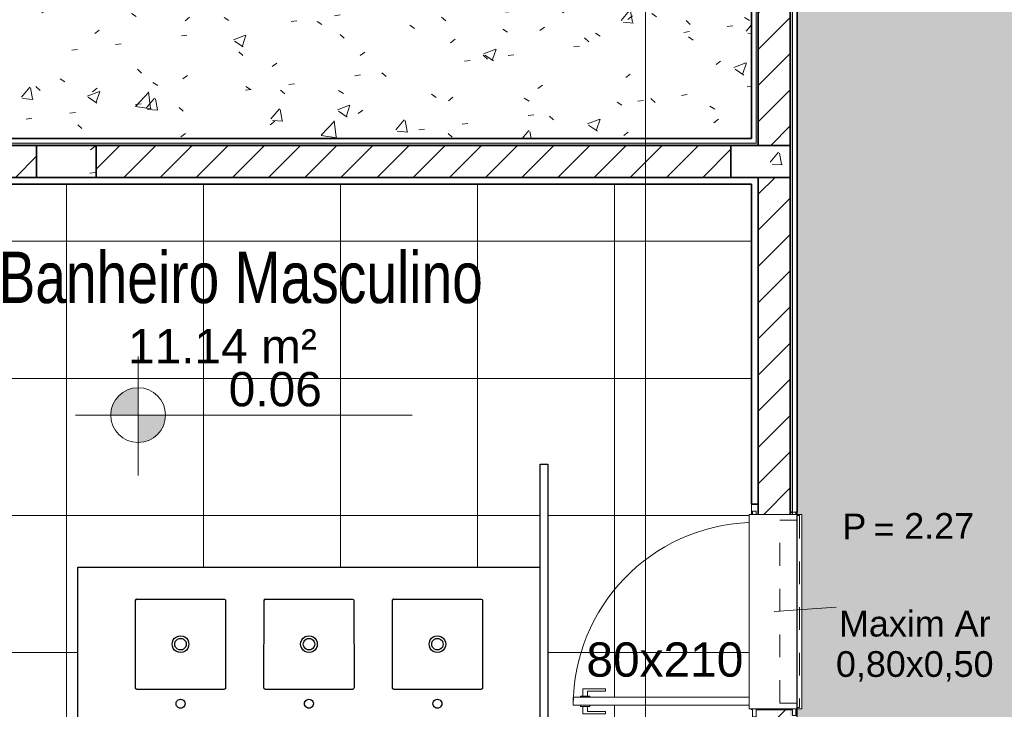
# Model space of a CAD drawing. Header units: millimetres. Extents: x -109 to 627, y -178 to 173.
# Tile 129 of 178: x 324.43 to 328.74, y -70.53 to -67.52. Entities that reach past the tile are written whole.
import ezdxf

# ---------------------------------------------------------------- set-up
doc = ezdxf.new("R2010")
doc.units = ezdxf.units.MM
doc.linetypes.add('CONTINU', pattern=[0])
doc.linetypes.add('Traço Curto', pattern=[0.00153, 0.001, -0.00053])
for name, color, linetype, lineweight in [('ARQ - ALVENARIA - OSSO', 2, 'Continuous', 35), ('ARQ - BANCADAS', 2, 'Continuous', 9), ('ARQ - COTA_NÍVEL', 2, 'Continuous', 5), ('ARQ - DIVISORIA', 3, 'Continuous', 35), ('ARQ - JANELA', 2, 'Traço Curto', 5), ('ARQ - PAREDE VISTA', 4, 'Continuous', 9), ('ARQ - PAREDES_HACHURA', 9, 'Continuous', 35), ('ARQ - PAREDES_REVESTIMENTO', 3, 'Continuous', 35), ('ARQ - PILAR', 4, 'Continuous', 15), ('ARQ - PISO_HACHURA_SUPERFICIE', 9, 'Continuous', 5), ('ARQ - PORTA', 3, 'Continuous', 9), ('ARQ - PORTA_FOLHA', 3, 'Continuous', 20), ('ARQ - PORTA_GIRO', 1, 'Continuous', 5), ('ARQ - SIMBOLO_CORTE', 2, 'Continuous', 5), ('ARQ -SIMBOLO_PORTA', 2, 'Continuous', 9), ('ARQ -TEXTO_AMBIENTE', 2, 'Continuous', 5), ('ARQ -TEXTO_JANELA', 2, 'Continuous', 9)]:
    doc.layers.add(name, color=color, linetype=linetype, lineweight=lineweight)
doc.layers.add('LOUÇAS', color=1, linetype='Continuous')
doc.styles.add('Arial Narrow', font='ARIALN.TTF', dxfattribs={"height": 0.225})
doc.styles.add('Arial_2', font='arial.ttf', dxfattribs={"height": 0.15})
doc.styles.add('Arial_3', font='arial.ttf', dxfattribs={"height": 0.0015})
doc.styles.add('Arial_4', font='arial.ttf', dxfattribs={"height": 0.1125})
pattern_1 = [(50, (318.52865, -67.90927), (0.5462905, -0.0472954), [0.056985, -0.628837]), (355, (318.52865, -67.90927), (-0.105401, 0.573222), [0.045988, -0.50287]), (100.451, (318.57464, -67.91327), (0.44084, 0.525572), [0.048987, -0.533862]), (46.184, (318.52865, -67.7573), (0.812912, -0.126028), [0.085978, -0.942756]), (96.636, (318.5966, -67.7673), (0.71181, 0.74206), [0.07298, -0.800793]), (351.184, (318.52865, -67.7573), (0.712045, 0.742424), [0.068982, -0.753805]), (21, (318.60463, -67.7953), (0.454867, -0.3062124), [0.056985, -0.628837]), (326, (318.60463, -67.7953), (0.185717, 0.552451), [0.045988, -0.50287]), (71.451, (318.6426, -67.8203), (0.64037, 0.245952), [0.048987, -0.533862]), (37.5, (318.52865, -67.90927), (0.0092036, 0.2540508), [0.0249935, -0.4718778, 0.0249935, -0.4848744, -0.5048692]), (37.5, (318.52865, -67.90927), (0.0092036, 0.2540508), [-1.006739, 0.0249935, -0.479876]), (7.5, (318.52865, -67.90927), (0.2004088, 0.3006604), [0.0249935, -0.265931, 0.0249935, -0.459881, -0.1919503]), (7.5, (318.52865, -67.90927), (0.2004088, 0.3006604), [-0.775799, 0.0249935, -0.166957]), (327.5, (318.3587, -67.90927), (0.4063776, -0.0170732), [0.0249935, -0.1649573, 0.0249935, -0.5688527, -0.7887957]), (327.5, (318.3587, -67.90927), (0.4063776, -0.0170732), [-0.784797, 0.0249935, -0.763802]), (317.5, (318.2827, -67.90927), (0.4438837, 0.075988), [0.0249935, -0.222942, 0.0249935, -0.369904, -0.559855]), (317.5, (318.2827, -67.90927), (0.4438837, 0.075988), [-0.641834, 0.024994, -0.534861])]
pattern_2 = [(45, (318.52865, -67.90927), (-0.0791755, 0.0791755), [])]

# ---------------------------------------------------------------- blocks, each defined once
blk = doc.blocks.new('POR_PM_GIRO_1FL - 80 x 210 cm Externa-V3-NÍVEL 1')
at = {"layer": 'ARQ - PORTA'}
for p, q in [((-0.4369, 0.7393), (-0.4369, 0.8383)), ((-0.4369, 0.8383), (-0.4051, 0.8383)), ((-0.4, 0.8492), (-0.4051, 0.8492)), ((-0.4051, 0.8492), (-0.4051, 0.8283)), ((-0.4051, 0.8283), (-0.4051, 0.8073)), ((-0.365, 0.8492), (-0.3599, 0.8492)), ((-0.3599, 0.8492), (-0.3599, 0.8283)), ((-0.3281, 0.8383), (-0.3599, 0.8383)), ((-0.3599, 0.8283), (-0.3599, 0.8073)), ((-0.3281, 0.7393), (-0.3281, 0.8383)), ((-0.4051, 0.8183), (-0.4275, 0.8183)), ((-0.4275, 0.8183), (-0.4275, 0.7393)), ((-0.4051, 0.8073), (-0.4, 0.8073)), ((-0.3599, 0.8073), (-0.365, 0.8073)), ((-0.3599, 0.8183), (-0.3375, 0.8183)), ((-0.3375, 0.8183), (-0.3375, 0.7393)), ((-0.4275, 0.7393), (-0.4369, 0.7393)), ((-0.3375, 0.7393), (-0.3281, 0.7393)), ((-0.45, 0.095), (-0.415, 0.095)), ((-0.45, 0.08), (-0.45, 0.095)), ((0.435, 0.095), (0.45, 0.095)), ((0.45, 0.095), (0.45, 0.08)), ((-0.415, 0.08), (-0.45, 0.08)), ((-0.42, -0.08), (-0.42, 0.08)), ((0.45, 0.08), (0.435, 0.08)), ((-0.445, -0.08), (-0.415, -0.08)), ((-0.445, -0.095), (-0.445, -0.08)), ((0.435, -0.08), (0.445, -0.08)), ((0.445, -0.08), (0.445, -0.095)), ((-0.415, -0.095), (-0.445, -0.095)), ((0.445, -0.095), (0.435, -0.095))]:
    blk.add_line(p, q, dxfattribs=at)
at = {"layer": 'ARQ - PORTA_FOLHA'}
for p, q in [((-0.4, 0.88), (-0.365, 0.88)), ((-0.4, 0.11), (-0.4, 0.88)), ((-0.365, 0.88), (-0.365, 0.11))]:
    blk.add_line(p, q, dxfattribs=at)
at = {"layer": 'ARQ - PORTA_GIRO'}
blk.add_arc((-0.4, 0.0805), 0.8, 2.1224, 89.9678, dxfattribs=at)
blk = doc.blocks.new('JA Maxim Ar 1F1 - Maxim Ar 0_80x0_50-6390869-NÍVEL 1')
at = {"layer": 'ARQ - JANELA'}
for p, q in [((-0.42, 0.11), (0.42, 0.11)), ((-0.42, 0.1), (-0.42, 0.11)), ((0.42, 0.1), (-0.42, 0.1)), ((-0.4, 0.025), (-0.4, 0.1)), ((0.4, 0.1), (0.4, 0.025)), ((0.42, 0.11), (0.42, 0.1)), ((0.4, 0.025), (-0.4, 0.025))]:
    blk.add_line(p, q, dxfattribs=at)
blk = doc.blocks.new('Pedra - Peitoril - Tipo 1-6390871-NÍVEL 1')
at = {"layer": 'ARQ - BANCADAS'}
for p, q in [((-0.3803, -0.23), (-0.3803, 0)), ((0.4697, 0), (-0.3803, 0)), ((0.4697, 0), (0.4697, -0.23)), ((0.4697, -0.23), (-0.3803, -0.23))]:
    blk.add_line(p, q, dxfattribs=at)
blk = doc.blocks.new('Elevações de ponto - Cota de Nível 1-825078-NÍVEL 1')
at = {"layer": 'ARQ - COTA_NÍVEL'}
h = blk.add_hatch(color=256, dxfattribs=at)
edge = h.paths.add_edge_path(flags=0)
edge.add_line((0, 0.002278), (0, 0.000678))
edge.add_line((0, 0.000678), (-0.0016, 0.000678))
edge.add_arc((0, 0.000678), 0.0016, 90, 180, ccw=False)
h = blk.add_hatch(color=256, dxfattribs=at)
edge = h.paths.add_edge_path(flags=0)
edge.add_arc((0, 0.000678), 0.0016, 270, 360, ccw=False)
edge.add_line((0, -0.000922), (0, 0.000678))
edge.add_line((0, 0.000678), (0.0016, 0.000678))
for p, q in [((0, 0.004106), (0, -0.002843)), ((0, -0.00218), (0, 0.003078)), ((0, 0.000678), (0, 0.002278)), ((-0.003665, 0.000678), (0.016004, 0.000678)), ((-0.0016, 0.000678), (0, 0.000678)), ((0.0016, 0.000678), (0, 0.000678)), ((0, 0.000678), (0, -0.000922))]:
    blk.add_line(p, q, dxfattribs=at)
blk.add_circle((0, 0.000678), 0.0016, dxfattribs=at)
for start, end in [(90, 180), (270, 360)]:
    blk.add_arc((0, 0.000678), 0.0016, start, end, dxfattribs=at)
blk = doc.blocks.new('Identificação de Janela - Modelo 1-6080617-NÍVEL 1')
at = {"layer": 'ARQ -TEXTO_JANELA', "char_height": 0.0015, "attachment_point": 1, "style": 'Arial_3'}
for s, insert, width in [('P', (-0.004488, 0.005716), 0.00168354), ('=', (-0.00267, 0.00556), 0.00152321)]:
    blk.add_mtext(s, dxfattribs=dict(at, insert=insert, width=width))
blk = doc.blocks.new('7407317_p')
at = {"linetype": 'CONTINU'}
for points in [[(0, 0.249, 1.00002), (0, 0.214)], [(0, 0.214, 1.00004), (0, 0.249)], [(-0.1703, 0.175, 0.414575), (-0.1753, 0.17)], [(0.1754, 0.17, 0.41461), (0.1704, 0.175)], [(0, 0.0325, 1.00002), (0, -0.0325)], [(0, 0.0222, 1.00002), (0, -0.0223)], [(0, -0.0325, 1.00002), (0, 0.0325)], [(0, -0.0223, 1.00006), (0, 0.0222)], [(-0.1736, -0.1735, -0.197037), (-0.175, -0.17)], [(-0.175, -0.17, 0.414577), (-0.17, -0.175)], [(-0.17, -0.175, -0.197039), (-0.1736, -0.1735)], [(0.1706, -0.175, 0.413841), (0.175, -0.1706)]]:
    blk.add_lwpolyline(points, format="xyb", dxfattribs=at)
for points in [[(-0.1753, 0.17), (-0.175, -0.17)], [(-0.1703, 0.175), (0.1704, 0.175)], [(0.175, -0.1706), (0.1754, 0.17)], [(-0.17, -0.175), (0.1706, -0.175)]]:
    blk.add_lwpolyline(points, dxfattribs=at)

msp = doc.modelspace()

# ---------------------------------------------------------------- hatches: boundary and pattern name
at = {"layer": 'ARQ - PAREDES_HACHURA'}
for points in [[(327.65864, -68.05716), (327.65864, -60.5591), (327.64865, -60.5591), (327.64865, -68.05716)], [(327.79861, -69.67174), (327.8086, -69.67174), (327.8086, -60.5541), (327.79861, -60.5541), (327.79861, -68.20712)], [(327.53867, -68.06715), (327.65864, -68.06715), (327.65864, -68.05716), (321.60021, -68.05716), (321.60021, -68.06715), (327.42593, -68.06715)]]:
    msp.add_hatch(color=256, dxfattribs=at).paths.add_polyline_path(points, flags=0)
h = msp.add_hatch(dxfattribs=at)
h.set_pattern_fill('FP_6', color=256, scale=0.999741, style=0, pattern_type=2)
h.set_pattern_definition(pattern_2)
h.paths.add_polyline_path([(327.65864, -68.06715), (327.79861, -68.06715), (327.79861, -63.96822), (327.65864, -63.96822), (327.65864, -68.05716)], flags=0)
h = msp.add_hatch(dxfattribs=at)
h.set_pattern_fill('FP_6', color=256, scale=0.999741, style=0, pattern_type=2)
h.set_pattern_definition(pattern_2)
h.paths.add_polyline_path([(322.3331, -68.20712), (324.49946, -68.20712), (324.49946, -68.06715), (321.72018, -68.06715), (321.72018, -68.20712)], flags=0)
h = msp.add_hatch(dxfattribs=at)
h.set_pattern_fill('FP_6', color=256, scale=0.999741, style=0, pattern_type=2)
h.set_pattern_definition(pattern_2)
h.paths.add_polyline_path([(327.42593, -68.20712), (327.53867, -68.20712), (327.53867, -68.06715), (324.75939, -68.06715), (324.75939, -68.20712)], flags=0)
h = msp.add_hatch(dxfattribs=at)
h.set_pattern_fill('FP_6', color=256, scale=0.999741, style=0, pattern_type=2)
h.set_pattern_definition(pattern_2)
h.paths.add_polyline_path([(327.65864, -72.30606), (327.79861, -72.30606), (327.79861, -72.28606), (327.65864, -72.28606)], flags=0)
h.paths.add_polyline_path([(327.79861, -71.43128), (327.79861, -70.53652), (327.65864, -70.53652), (327.65864, -71.43128), (327.79556, -71.43128)], flags=0)
h.paths.add_polyline_path([(327.7972, -69.68174), (327.79861, -69.68174), (327.79861, -68.20712), (327.65864, -68.20712), (327.65864, -69.68174)], flags=0)
at = {"layer": 'ARQ - PILAR'}
h = msp.add_hatch(dxfattribs=at)
h.set_pattern_fill('FP_1', color=256, scale=0.999741, style=0, pattern_type=2)
h.set_pattern_definition(pattern_1)
h.paths.add_polyline_path([(324.70941, -68.20712), (324.75939, -68.20712), (324.75939, -68.06715), (324.49946, -68.06715), (324.49946, -68.20712)], flags=0)
h = msp.add_hatch(dxfattribs=at)
h.set_pattern_fill('FP_1', color=256, scale=0.999741, style=0, pattern_type=2)
h.set_pattern_definition(pattern_1)
h.paths.add_polyline_path([(327.53867, -68.20712), (327.79861, -68.20712), (327.79861, -68.06715), (327.53867, -68.06715), (327.53867, -68.10496)], flags=0)
at = {"layer": 'ARQ - PISO_HACHURA_SUPERFICIE'}
h = msp.add_hatch(dxfattribs=at)
h.set_pattern_fill('FP_1', color=256, scale=0.999741, style=0, pattern_type=2)
h.set_pattern_definition(pattern_1)
h.paths.add_polyline_path([(327.8286, -94.00044), (330.02803, -94.00044), (330.02803, -93.71051), (330.19798, -93.71051), (330.19798, -89.79153), (330.02803, -89.79153), (330.02803, -89.47161), (330.19798, -89.47161), (330.19798, -85.49264), (330.02803, -85.49264), (330.02803, -85.17272), (330.19798, -85.17272), (330.19798, -81.19375), (330.02803, -81.19375), (330.02803, -80.87384), (330.19798, -80.87384), (330.19798, -76.89487), (330.02803, -76.89487), (330.02803, -76.57495), (330.19798, -76.57495), (330.19798, -72.59598), (330.02803, -72.59598), (330.02803, -72.27606), (330.19798, -72.27606), (330.19798, -68.2971), (330.02803, -68.2971), (330.02803, -67.97718), (330.19798, -67.97718), (330.19798, -63.99821), (330.02803, -63.99821), (330.02803, -63.67829), (330.19798, -63.67829), (330.19798, -59.75931), (330.02803, -59.75931), (330.02803, -59.46938), (327.8286, -59.46938), (327.8286, -59.66433), (327.8236, -59.66433), (327.8236, -59.70432), (327.8086, -59.70432), (327.8086, -59.71932), (327.79861, -59.71932), (327.79861, -60.49911), (327.8086, -60.49911), (327.8086, -60.51411), (327.8236, -60.51411), (327.8236, -60.5541), (327.8286, -60.5541), (327.8286, -69.67174), (327.8236, -69.67174), (327.8236, -69.68174), (327.84859, -69.68174), (327.84859, -70.53152), (327.8236, -70.53152), (327.8236, -70.56151), (327.8286, -70.56151), (327.8286, -71.42129), (327.8236, -71.42129), (327.8236, -71.43128), (327.84859, -71.43128), (327.84859, -72.28106), (327.8236, -72.28106), (327.8236, -72.31106), (327.8286, -72.31106), (327.8286, -72.56099), (327.8236, -72.56099), (327.8236, -72.57099), (327.84859, -72.57099), (327.84859, -73.42077), (327.8236, -73.42077), (327.8236, -73.45076), (327.8286, -73.45076), (327.8286, -74.34053), (327.8236, -74.34053), (327.8236, -74.35053), (327.84859, -74.35053), (327.84859, -75.20031), (327.8236, -75.20031), (327.8236, -75.2303), (327.8286, -75.2303), (327.8286, -84.31795), (327.8236, -84.31795), (327.8236, -84.35794), (327.8086, -84.35794), (327.8086, -84.37293), (327.79861, -84.37293), (327.79861, -85.15273), (327.8086, -85.15273), (327.8086, -85.16773), (327.8236, -85.16773), (327.8236, -85.20771), (327.8286, -85.20771), (327.8286, -85.45765), (327.8236, -85.45811), (327.8236, -85.49764), (327.8086, -85.49764), (327.8086, -85.51264), (327.79861, -85.51264), (327.79861, -86.29243), (327.8086, -86.29243), (327.8086, -86.30743), (327.8236, -86.30743), (327.8236, -86.34742), (327.8286, -86.34742), (327.8286, -93.99699)], flags=0)
h.paths.add_polyline_path([(327.79861, -86.34742), (327.8086, -86.34742), (327.8086, -86.32243), (327.79861, -86.32243)], flags=0)
h.paths.add_polyline_path([(327.8086, -85.48264), (327.8086, -85.45765), (327.79861, -85.45811), (327.79861, -85.48264)], flags=0)
h.paths.add_polyline_path([(327.79861, -85.20771), (327.8086, -85.20687), (327.8086, -85.18272), (327.79861, -85.18272), (327.79861, -85.20726)], flags=0)
h.paths.add_polyline_path([(327.79861, -84.34294), (327.8086, -84.34294), (327.8086, -84.31795), (327.79861, -84.31795)], flags=0)
h.paths.add_polyline_path([(327.8086, -75.2303), (327.8086, -75.20531), (327.79861, -75.20531), (327.79861, -75.2303)], flags=0)
h.paths.add_polyline_path([(327.8086, -74.35053), (327.8086, -74.34053), (327.79861, -74.34053), (327.79861, -74.35053)], flags=0)
h.paths.add_polyline_path([(327.8086, -73.45076), (327.8086, -73.42577), (327.79861, -73.42577), (327.79861, -73.45076)], flags=0)
h.paths.add_polyline_path([(327.8086, -72.57099), (327.8086, -72.56099), (327.79861, -72.56099), (327.79861, -72.57099)], flags=0)
h.paths.add_polyline_path([(327.8086, -72.31106), (327.8086, -72.28606), (327.79861, -72.28606), (327.79861, -72.31106)], flags=0)
h.paths.add_polyline_path([(327.8086, -71.43128), (327.8086, -71.42129), (327.79861, -71.42129), (327.79861, -71.43128)], flags=0)
h.paths.add_polyline_path([(327.8086, -70.56151), (327.8086, -70.53652), (327.79861, -70.53652), (327.79861, -70.56151)], flags=0)
h.paths.add_polyline_path([(327.79861, -69.68174), (327.8086, -69.68174), (327.8086, -69.67174), (327.79861, -69.67174)], flags=0)
h.paths.add_polyline_path([(327.79861, -60.5541), (327.8086, -60.5541), (327.8086, -60.52911), (327.79861, -60.52911)], flags=0)
h.paths.add_polyline_path([(327.8086, -59.68932), (327.8086, -59.66433), (327.79861, -59.66433), (327.79861, -59.68932)], flags=0)
h = msp.add_hatch(dxfattribs=at)
h.set_pattern_fill('FP_1', color=256, scale=0.999741, style=0, pattern_type=2)
h.set_pattern_definition(pattern_1)
h.paths.add_polyline_path([(321.6302, -68.03716), (327.62865, -68.03716), (327.62865, -60.5591), (327.63365, -60.5591), (327.63365, -60.51911), (327.64865, -60.51911), (327.64865, -60.50911), (327.65864, -60.50911), (327.65864, -59.70932), (327.64865, -59.70932), (327.64865, -59.69932), (327.63365, -59.69932), (327.63365, -59.65933), (327.62865, -59.65933), (327.62865, -59.63934), (321.6302, -59.63934), (321.6302, -67.5173)], flags=0)
h.paths.add_polyline_path([(327.64865, -60.5591), (327.65864, -60.5591), (327.65864, -60.52911), (327.64865, -60.52911)], flags=0)
h.paths.add_polyline_path([(327.52368, -59.74431), (326.84885, -59.74431), (326.84885, -59.70932), (327.64865, -59.70932), (327.64865, -59.74431), (327.53867, -59.74431)], flags=0)
h.paths.add_polyline_path([(327.65864, -59.68932), (327.65864, -59.65933), (327.64865, -59.65933), (327.64865, -59.68932)], flags=0)
h = msp.add_hatch(dxfattribs=at)
h.set_pattern_fill('FP_5', color=256, scale=0.999741, style=0, pattern_type=2)
h.set_pattern_definition([(0, (324.62907, -70.28665), (0, 0.59984), []), (90, (324.62907, -70.28665), (-0.59984, 4e-17), [])])
h.paths.add_polyline_path([(321.6302, -72.33605), (323.62969, -72.33519), (323.62969, -71.33631), (321.6302, -71.33631), (321.6302, -72.30606)], flags=0)
h.paths.add_polyline_path([(321.7526, -72.01897), (321.74367, -72.01798), (321.73519, -72.01545), (321.66404, -72.01545), (321.66017, -72.00984), (321.66017, -71.88398), (321.64128, -71.88337), (321.63787, -71.87922), (321.63552, -71.83618), (321.63787, -71.79314), (321.64259, -71.78853), (321.64396, -71.78838), (321.66017, -71.78838), (321.66038, -71.66096), (321.66462, -71.65672), (321.66617, -71.65652), (321.73663, -71.65652), (321.7437, -71.65405), (321.75263, -71.65307), (322.02593, -71.6539), (322.04893, -71.65668), (322.07703, -71.66744), (322.10385, -71.68721), (322.12289, -71.7104), (322.13499, -71.73425), (322.1417, -71.76397), (322.14461, -71.80234), (322.14527, -71.8452), (322.14434, -71.87487), (322.14152, -71.90913), (322.135, -71.93778), (322.12139, -71.96461), (322.10168, -71.98733), (322.07704, -72.00459), (322.04817, -72.01545), (322.01907, -72.01897)], flags=0)
h.paths.add_polyline_path([(321.63108, -71.30632), (323.62969, -71.30632), (323.62969, -70.30657), (321.6302, -70.30657), (321.6302, -71.30632)], flags=0)
h.paths.add_polyline_path([(321.7576, -70.98924), (321.74867, -70.98825), (321.74019, -70.98572), (321.66904, -70.98572), (321.66517, -70.98011), (321.66517, -70.85424), (321.64628, -70.85364), (321.64287, -70.84949), (321.64051, -70.80645), (321.64287, -70.7634), (321.64758, -70.7588), (321.64896, -70.75865), (321.66517, -70.75865), (321.66538, -70.63123), (321.66962, -70.62699), (321.67117, -70.62678), (321.74163, -70.62678), (321.7487, -70.62432), (321.75762, -70.62334), (322.03093, -70.62417), (322.05393, -70.62695), (322.08203, -70.63771), (322.10885, -70.65748), (322.12789, -70.68066), (322.13999, -70.70452), (322.1467, -70.73424), (322.14961, -70.7726), (322.15027, -70.81547), (322.14862, -70.85424), (322.14652, -70.8794), (322.13999, -70.90804), (322.12639, -70.93487), (322.10668, -70.9576), (322.08204, -70.97486), (322.05317, -70.98572), (322.02407, -70.98924)], flags=0)
h.paths.add_polyline_path([(321.6302, -70.27658), (323.62969, -70.27658), (323.62969, -69.27684), (321.6302, -69.27684), (321.6302, -70.27021)], flags=0)
h.paths.add_polyline_path([(321.90869, -69.95951), (321.7576, -69.95951), (321.74867, -69.95852), (321.74019, -69.95598), (321.66904, -69.95598), (321.66517, -69.95038), (321.66517, -69.82451), (321.64628, -69.82391), (321.64287, -69.81975), (321.64051, -69.77671), (321.64287, -69.73367), (321.64758, -69.72907), (321.64896, -69.72891), (321.66517, -69.7289), (321.66538, -69.60149), (321.66962, -69.59725), (321.67117, -69.59705), (321.74163, -69.59705), (321.7487, -69.59459), (321.75762, -69.5936), (322.03093, -69.59443), (322.05393, -69.59722), (322.08203, -69.60797), (322.10885, -69.62774), (322.12789, -69.65093), (322.13999, -69.67478), (322.1467, -69.70451), (322.14961, -69.74287), (322.15027, -69.78574), (322.14862, -69.82451), (322.14652, -69.84967), (322.13999, -69.87831), (322.12639, -69.90514), (322.10668, -69.92787), (322.08204, -69.94513), (322.05317, -69.95598), (322.02407, -69.95951)], flags=0)
h.paths.add_polyline_path([(322.3331, -69.24685), (323.62969, -69.24685), (323.62969, -68.23711), (321.6302, -68.23711), (321.6302, -69.24685)], flags=0)
h.paths.add_polyline_path([(322.01909, -68.92978), (321.7526, -68.92978), (321.74367, -68.92878), (321.73519, -68.92625), (321.66404, -68.92625), (321.66017, -68.92064), (321.66017, -68.79478), (321.64128, -68.79417), (321.63787, -68.79002), (321.63552, -68.74698), (321.63787, -68.70394), (321.64259, -68.69933), (321.64396, -68.69918), (321.66017, -68.69918), (321.66038, -68.57176), (321.66462, -68.56752), (321.66617, -68.56732), (321.73663, -68.56732), (321.7437, -68.56485), (321.75263, -68.56387), (322.02593, -68.5647), (322.04893, -68.56748), (322.07703, -68.57824), (322.10385, -68.59801), (322.12289, -68.6212), (322.13527, -68.64627), (322.1417, -68.67477), (322.14461, -68.71314), (322.14527, -68.756), (322.14362, -68.79478), (322.14152, -68.81993), (322.135, -68.84858), (322.12139, -68.87541), (322.10168, -68.89813), (322.07704, -68.9154), (322.04817, -68.92625), (322.02868, -68.92861)], flags=0)
h.paths.add_polyline_path([(326.70389, -69.91168), (326.70389, -69.46179), (326.73763, -69.46179), (326.73763, -70.5865), (327.62865, -70.5865), (327.62865, -70.53652), (327.63365, -70.53652), (327.63365, -70.53152), (327.61865, -70.53152), (327.61865, -70.51652), (326.84885, -70.51652), (326.84885, -70.48153), (327.61865, -70.48153), (327.61865, -69.68174), (327.63365, -69.68174), (327.63365, -69.66674), (327.64865, -69.66674), (327.64865, -69.68174), (327.65864, -69.68174), (327.65864, -69.63675), (327.62865, -69.63675), (327.62865, -68.23711), (323.65968, -68.23755), (323.65968, -72.33605), (324.49946, -72.33605), (324.67941, -72.33605), (324.67941, -69.91168)])

# ---------------------------------------------------------------- linework, layer by layer
msp.add_lwpolyline([(345.02414, -57.04001), (345.02414, -59.43939), (330.19798, -59.4094), (330.19798, -94.03043), (327.8286, -94.03043), (327.8286, -57.04001), (345.02414, -57.04001)])
at = {"color": 2, "linetype": 'Continuous'}
msp.add_lwpolyline([(326.70389, -69.46179), (326.73763, -69.46179), (326.73763, -70.5865), (326.70389, -70.5865)], close=True, dxfattribs=at)
msp.add_lwpolyline([(324.67941, -70.5865), (324.67941, -69.91168), (326.70389, -69.91168)], dxfattribs=at)
at = {"layer": 'ARQ - ALVENARIA - OSSO'}
for p, q in [((327.65864, -63.96822), (327.65864, -68.06715)), ((327.79861, -68.06715), (327.79861, -63.96822)), ((324.49946, -68.06715), (321.72018, -68.06715)), ((324.49946, -68.20712), (324.49946, -68.06715)), ((327.53867, -68.06715), (324.75939, -68.06715)), ((324.75939, -68.06715), (324.75939, -68.20712)), ((327.53867, -68.20712), (327.53867, -68.06715)), ((327.65864, -68.06715), (327.79861, -68.06715)), ((327.79861, -68.20712), (321.46025, -68.20712)), ((327.65864, -69.68174), (327.65864, -68.20712)), ((327.79861, -69.68174), (327.79861, -68.20712)), ((323.65968, -68.23711), (327.62865, -68.23711)), ((327.62865, -68.23711), (327.62865, -69.63675)), ((327.62865, -69.63675), (327.65864, -69.63675))]:
    msp.add_line(p, q, dxfattribs=at)
at = {"layer": 'ARQ - DIVISORIA'}
for p, q in [((327.79861, -63.70828), (327.79861, -68.20712)), ((321.60021, -68.06715), (327.65864, -68.06715)), ((327.79861, -69.67174), (327.8086, -69.67174))]:
    msp.add_line(p, q, dxfattribs=at)
at = {"layer": 'ARQ - PAREDE VISTA'}
for p, q in [((327.64865, -68.05716), (327.64865, -60.5591)), ((327.8086, -60.5541), (327.8086, -69.67174)), ((321.61021, -68.05716), (327.64865, -68.05716))]:
    msp.add_line(p, q, dxfattribs=at)
at = {"layer": 'ARQ - PAREDES_REVESTIMENTO'}
for p, q in [((327.62865, -60.5591), (327.62865, -68.03716)), ((327.8286, -69.67174), (327.8286, -60.5541)), ((327.62865, -68.03716), (321.6302, -68.03716)), ((327.8236, -69.67174), (327.8286, -69.67174))]:
    msp.add_line(p, q, dxfattribs=at)
at = {"layer": 'ARQ - PILAR'}
for p, q in [((324.75939, -68.06715), (324.49946, -68.06715)), ((324.49946, -68.06715), (324.49946, -68.20712)), ((324.75939, -68.20712), (324.75939, -68.06715)), ((327.79861, -68.06715), (327.53867, -68.06715)), ((327.53867, -68.06715), (327.53867, -68.20712)), ((327.79861, -68.20712), (327.79861, -68.06715)), ((324.49946, -68.20712), (324.75939, -68.20712)), ((327.53867, -68.20712), (327.79861, -68.20712))]:
    msp.add_line(p, q, dxfattribs=at)
at = {"layer": 'ARQ - SIMBOLO_CORTE'}
msp.add_line((327.16555, -49.6991), (327.16555, -95.97418), dxfattribs=at)
at = {"layer": 'ARQ -TEXTO_JANELA'}
msp.add_line((327.72862, -70.10663), (327.99948, -70.08669), dxfattribs=at)

# ---------------------------------------------------------------- block references
at = {"layer": 'ARQ - BANCADAS', "xscale": 0.9997410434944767, "yscale": 0.9997410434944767, "zscale": 0.9997410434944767, "rotation": 269.9999999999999}
msp.add_blockref('Pedra - Peitoril - Tipo 1-6390871-NÍVEL 1', (327.84859, -70.06194), dxfattribs=at)
at = {"layer": 'ARQ - COTA_NÍVEL', "xscale": 74.98057826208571, "yscale": 74.98057826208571, "zscale": 74.98057826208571}
msp.add_blockref('Elevações de ponto - Cota de Nível 1-825078-NÍVEL 1', (324.94384, -69.29785), dxfattribs=at)
at = {"layer": 'ARQ - JANELA', "xscale": 0.9997410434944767, "yscale": 0.9997410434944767, "zscale": 0.9997410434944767, "rotation": 269.9999999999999}
msp.add_blockref('JA Maxim Ar 1F1 - Maxim Ar 0_80x0_50-6390869-NÍVEL 1', (327.72862, -70.10663), dxfattribs=at)
at = {"layer": 'ARQ - PORTA', "xscale": 0.9997410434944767, "yscale": 0.9997410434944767, "zscale": 0.9997410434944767, "rotation": 89.99999999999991}
msp.add_blockref('POR_PM_GIRO_1FL - 80 x 210 cm Externa-V3-NÍVEL 1', (327.72862, -70.11662), dxfattribs=at)
at = {"layer": 'ARQ -TEXTO_JANELA', "xscale": 74.98057826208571, "yscale": 74.98057826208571, "zscale": 74.98057826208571}
msp.add_blockref('Identificação de Janela - Modelo 1-6080617-NÍVEL 1', (328.36346, -70.10663), dxfattribs=at)
at = {"layer": 'LOUÇAS', "xscale": -1.124708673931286, "yscale": 1.124708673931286, "zscale": 1.124708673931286, "rotation": 180}
for p in [(325.1293, -70.24909), (325.69165, -70.24909), (326.25401, -70.24909)]:
    msp.add_blockref('7407317_p', p, dxfattribs=at)

# ---------------------------------------------------------------- texts
at = {"layer": 'ARQ - COTA_NÍVEL', "insert": (325.34021, -69.05861), "char_height": 0.149961, "width": 0.4883534, "attachment_point": 1, "line_spacing_factor": 0.941778, "style": 'Arial_2'}
msp.add_mtext('0.06', dxfattribs=at)
at = {"layer": 'ARQ -SIMBOLO_PORTA', "insert": (327.24972, -70.2414), "char_height": 0.149961, "width": 0.8224899, "attachment_point": 2, "line_spacing_factor": 0.941778, "style": 'Arial_2'}
msp.add_mtext('80x210', dxfattribs=at)
at = {"layer": 'ARQ -TEXTO_AMBIENTE', "attachment_point": 2}
for s, insert, char_height, width, line_spacing_factor, style in [('Banheiro Masculino', (325.3221, -68.53203), 0.2249417, 2.7126559, 0.974696, 'Arial Narrow'), ('11.14 m²', (325.31273, -68.8709), 0.149961, 0.9877222, 0.941778, 'Arial_2')]:
    msp.add_mtext(s, dxfattribs=dict(at, insert=insert, char_height=char_height, width=width, line_spacing_factor=line_spacing_factor, style=style))
at = {"layer": 'ARQ -TEXTO_JANELA', "char_height": 0.112471, "line_spacing_factor": 0.941778, "style": 'Arial_4'}
for s, insert, width, attachment_point in [('2.27', (328.60332, -69.67571), 0.3662711, 3), ('Maxim Ar\\P0,80x0,50', (328.34372, -70.10315), 0.8261755, 2)]:
    msp.add_mtext(s, dxfattribs=dict(at, insert=insert, width=width, attachment_point=attachment_point))

doc.saveas('drawing.dxf')
